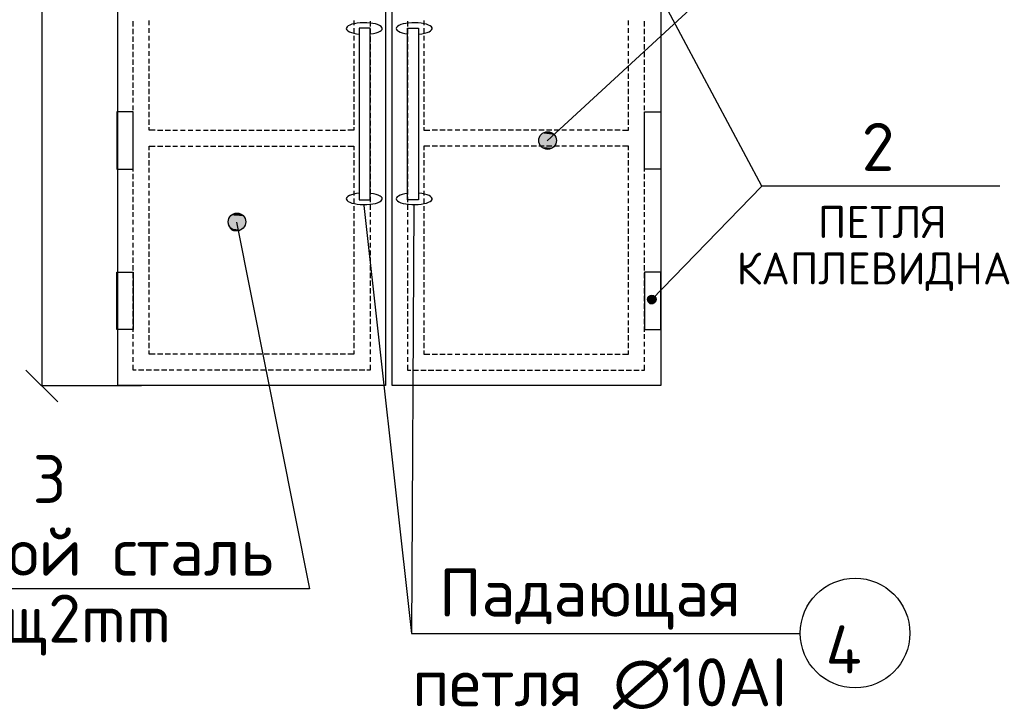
# Model space of a CAD drawing. Header units: millimetres. Extents: x -2765404 to 11272, y -239948 to 1313256.
# Tile 17 of 85: x -112958 to -106804, y -200482 to -196261. Entities that reach past the tile are written whole.
import ezdxf

# ---------------------------------------------------------------- set-up
doc = ezdxf.new("R2010")
doc.units = ezdxf.units.MM
doc.layers.add('PDF _.', color=7, linetype='Continuous', true_color=0x259400)
for name, color, linetype in [('PDF _0', 7, 'Continuous'), ('PDF _SHTAMP', 7, 'Continuous'), ('PDF _Текст', 7, 'Continuous')]:
    doc.layers.add(name, color=color, linetype=linetype)
doc.styles.add('PDF ISOCPEUR', font='isocpeur.ttf')

msp = doc.modelspace()

# ---------------------------------------------------------------- linework, layer by layer
at = {"layer": 'PDF _.', "color": 7, "transparency": 33554559}
for points in [[(-109708.5, -196984.8), (-109607.8, -196994.4), (-109713.3, -196994.4)], [(-109703.7, -196980), (-109612.6, -196984.8), (-109708.5, -196984.8)], [(-109612.6, -196984.8), (-109708.5, -196984.8), (-109607.8, -196994.4)], [(-109694.1, -196970.4), (-109617.4, -196980), (-109703.7, -196980)], [(-109617.4, -196980), (-109703.7, -196980), (-109612.6, -196984.8)], [(-109684.5, -196965.6), (-109627, -196970.4), (-109694.1, -196970.4)], [(-109627, -196970.4), (-109694.1, -196970.4), (-109617.4, -196980)], [(-109674.9, -196960.8), (-109636.6, -196965.6), (-109684.5, -196965.6)], [(-109636.6, -196965.6), (-109684.5, -196965.6), (-109627, -196970.4)], [(-109665.3, -196960.8), (-109646.1, -196960.8), (-109674.9, -196960.8)], [(-109646.1, -196960.8), (-109674.9, -196960.8), (-109636.6, -196965.6)], [(-109655.7, -196960.8), (-109665.3, -196960.8), (-109646.1, -196960.8)], [(-109713.3, -196994.4), (-109603, -197004), (-109718, -197004)], [(-109603, -197004), (-109718, -197004), (-109603, -197018.4)], [(-109718, -197004), (-109603, -197018.4), (-109718, -197018.4)], [(-109603, -197018.4), (-109718, -197018.4), (-109603, -197028)], [(-109718, -197018.4), (-109603, -197028), (-109718, -197028)], [(-109603, -197028), (-109718, -197028), (-109607.8, -197037.5)], [(-109718, -197028), (-109607.8, -197037.5), (-109713.3, -197037.5)], [(-109607.8, -196994.4), (-109713.3, -196994.4), (-109603, -197004)], [(-109607.8, -197037.5), (-109713.3, -197037.5), (-109612.6, -197047.1)], [(-109713.3, -197037.5), (-109612.6, -197047.1), (-109708.5, -197047.1)], [(-109612.6, -197047.1), (-109708.5, -197047.1), (-109617.4, -197056.7)], [(-109708.5, -197047.1), (-109617.4, -197056.7), (-109703.7, -197056.7)], [(-109617.4, -197056.7), (-109703.7, -197056.7), (-109627, -197061.5)], [(-109703.7, -197056.7), (-109627, -197061.5), (-109694.1, -197061.5)], [(-109627, -197061.5), (-109694.1, -197061.5), (-109636.6, -197066.3)], [(-109694.1, -197061.5), (-109636.6, -197066.3), (-109684.5, -197066.3)], [(-109636.6, -197066.3), (-109684.5, -197066.3), (-109646.1, -197071.1)], [(-109684.5, -197066.3), (-109646.1, -197071.1), (-109674.9, -197071.1)], [(-109646.1, -197071.1), (-109674.9, -197071.1), (-109655.7, -197071.1)], [(-109674.9, -197071.1), (-109655.7, -197071.1), (-109665.3, -197071.1)], [(-111635.4, -197483.3), (-111558.7, -197488.1), (-111645, -197488.1)], [(-111630.6, -197478.5), (-111568.3, -197483.3), (-111635.4, -197483.3)], [(-111568.3, -197483.3), (-111635.4, -197483.3), (-111558.7, -197488.1)], [(-111616.2, -197473.7), (-111577.9, -197478.5), (-111630.6, -197478.5)], [(-111577.9, -197478.5), (-111630.6, -197478.5), (-111568.3, -197483.3)], [(-111606.7, -197473.7), (-111587.5, -197473.7), (-111616.2, -197473.7)], [(-111587.5, -197473.7), (-111616.2, -197473.7), (-111577.9, -197478.5)], [(-111597.1, -197473.7), (-111606.7, -197473.7), (-111587.5, -197473.7)], [(-111654.6, -197507.3), (-111549.1, -197516.9), (-111659.4, -197516.9)], [(-111549.1, -197516.9), (-111659.4, -197516.9), (-111544.3, -197526.5)], [(-111659.4, -197516.9), (-111544.3, -197526.5), (-111659.4, -197526.5)], [(-111544.3, -197526.5), (-111659.4, -197526.5), (-111549.1, -197540.8)], [(-111659.4, -197526.5), (-111549.1, -197540.8), (-111659.4, -197540.8)], [(-111549.1, -197540.8), (-111659.4, -197540.8), (-111549.1, -197550.4)], [(-111659.4, -197540.8), (-111549.1, -197550.4), (-111654.6, -197550.4)], [(-111649.8, -197497.7), (-111549.1, -197507.3), (-111654.6, -197507.3)], [(-111549.1, -197507.3), (-111654.6, -197507.3), (-111549.1, -197516.9)], [(-111645, -197488.1), (-111553.9, -197497.7), (-111649.8, -197497.7)], [(-111553.9, -197497.7), (-111649.8, -197497.7), (-111549.1, -197507.3)], [(-111558.7, -197488.1), (-111645, -197488.1), (-111553.9, -197497.7)], [(-111549.1, -197550.4), (-111654.6, -197550.4), (-111553.9, -197560)], [(-111654.6, -197550.4), (-111553.9, -197560), (-111649.8, -197560)], [(-111553.9, -197560), (-111649.8, -197560), (-111558.7, -197564.8)], [(-111649.8, -197560), (-111558.7, -197564.8), (-111645, -197564.8)], [(-111558.7, -197564.8), (-111645, -197564.8), (-111568.3, -197574.4)], [(-111645, -197564.8), (-111568.3, -197574.4), (-111635.4, -197574.4)], [(-111568.3, -197574.4), (-111635.4, -197574.4), (-111577.9, -197579.2)], [(-111635.4, -197574.4), (-111577.9, -197579.2), (-111630.6, -197579.2)], [(-111577.9, -197579.2), (-111630.6, -197579.2), (-111587.5, -197584)], [(-111630.6, -197579.2), (-111587.5, -197584), (-111616.2, -197584)], [(-111587.5, -197584), (-111616.2, -197584), (-111597.1, -197584)], [(-111616.2, -197584), (-111597.1, -197584), (-111606.7, -197584)], [(-109032.6, -198001), (-108979.9, -198005.8), (-109037.4, -198005.8)], [(-108979.9, -198005.8), (-109037.4, -198005.8), (-108979.9, -198010.6)], [(-109037.4, -198005.8), (-108979.9, -198010.6), (-109037.4, -198010.6)], [(-108979.9, -198010.6), (-109037.4, -198010.6), (-108979.9, -198015.4)], [(-109037.4, -198010.6), (-108979.9, -198015.4), (-109037.4, -198015.4)], [(-108979.9, -198015.4), (-109037.4, -198015.4), (-108979.9, -198020.2)], [(-109037.4, -198015.4), (-108979.9, -198020.2), (-109032.6, -198020.2)], [(-109027.8, -197991.4), (-108984.7, -197996.2), (-109032.6, -197996.2)], [(-108984.7, -197996.2), (-109032.6, -197996.2), (-108979.9, -198001)], [(-109032.6, -197996.2), (-108979.9, -198001), (-109032.6, -198001)], [(-108979.9, -198001), (-109032.6, -198001), (-108979.9, -198005.8)], [(-108979.9, -198020.2), (-109032.6, -198020.2), (-108984.7, -198025)], [(-109032.6, -198020.2), (-108984.7, -198025), (-109032.6, -198025)], [(-108984.7, -198025), (-109032.6, -198025), (-108989.4, -198029.8)], [(-109032.6, -198025), (-108989.4, -198029.8), (-109027.8, -198029.8)], [(-109023, -197986.6), (-108989.4, -197991.4), (-109027.8, -197991.4)], [(-108989.4, -197991.4), (-109027.8, -197991.4), (-108984.7, -197996.2)], [(-108989.4, -198029.8), (-109027.8, -198029.8), (-108989.4, -198034.6)], [(-109027.8, -198029.8), (-108989.4, -198034.6), (-109023, -198034.6)], [(-109018.2, -197981.8), (-108994.2, -197986.6), (-109023, -197986.6)], [(-108989.4, -197986.6), (-108989.4, -197986.6), (-109023, -197986.6)], [(-108989.4, -197986.6), (-109023, -197986.6), (-108994.2, -197986.6)], [(-108989.4, -197986.6), (-109023, -197986.6), (-108989.4, -197991.4)], [(-108994.2, -198034.6), (-108994.2, -198034.6), (-109023, -198034.6)], [(-108994.2, -198034.6), (-109023, -198034.6), (-108989.4, -198034.6)], [(-108994.2, -198034.6), (-109023, -198034.6), (-108999, -198039.4)], [(-109023, -198034.6), (-108999, -198039.4), (-109018.2, -198039.4)], [(-109008.6, -197981.8), (-108999, -197981.8), (-109018.2, -197981.8)], [(-108999, -197981.8), (-109018.2, -197981.8), (-108994.2, -197986.6)], [(-109003.8, -197981.8), (-109008.6, -197981.8), (-108999, -197981.8)], [(-108999, -198039.4), (-109018.2, -198039.4), (-109003.8, -198039.4)], [(-109018.2, -198039.4), (-109003.8, -198039.4), (-109008.6, -198039.4)]]:
    msp.add_solid(points, dxfattribs=at)
at = {"layer": 'PDF _0', "lineweight": 25}
for points in [[(-112249, -196304.1), (-112249, -196270.6)], [(-112148.3, -196294.6), (-112148.3, -196265.8)], [(-112148.3, -196342.5), (-112148.3, -196313.7)], [(-110868.5, -196265.8), (-110868.5, -196294.6)], [(-110868.5, -196313.7), (-110868.5, -196342.5)], [(-110767.8, -196270.6), (-110767.8, -196304.1)], [(-110532.9, -196270.6), (-110532.9, -196304.1)], [(-110432.3, -196265.8), (-110432.3, -196294.6)], [(-110432.3, -196313.7), (-110432.3, -196342.5)], [(-109152.4, -196294.6), (-109152.4, -196265.8)], [(-109152.4, -196342.5), (-109152.4, -196313.7)], [(-109051.8, -196304.1), (-109051.8, -196270.6)], [(-112249, -196352.1), (-112249, -196318.5)], [(-112249, -196400), (-112249, -196366.5)], [(-112148.3, -196390.4), (-112148.3, -196361.7)], [(-110868.5, -196361.7), (-110868.5, -196390.4)], [(-110767.8, -196318.5), (-110767.8, -196352.1)], [(-110767.8, -196366.5), (-110767.8, -196400)], [(-110532.9, -196318.5), (-110532.9, -196352.1)], [(-110532.9, -196366.5), (-110532.9, -196400)], [(-110432.3, -196361.7), (-110432.3, -196390.4)], [(-109152.4, -196390.4), (-109152.4, -196361.7)], [(-109051.8, -196352.1), (-109051.8, -196318.5)], [(-109051.8, -196400), (-109051.8, -196366.5)], [(-112249, -196447.9), (-112249, -196414.4)], [(-112148.3, -196438.4), (-112148.3, -196409.6)], [(-110868.5, -196409.6), (-110868.5, -196438.4)], [(-110767.8, -196414.4), (-110767.8, -196447.9)], [(-110532.9, -196414.4), (-110532.9, -196447.9)], [(-110432.3, -196409.6), (-110432.3, -196438.4)], [(-109152.4, -196438.4), (-109152.4, -196409.6)], [(-109051.8, -196447.9), (-109051.8, -196414.4)], [(-112249, -196495.9), (-112249, -196462.3)], [(-112148.3, -196486.3), (-112148.3, -196457.5)], [(-110868.5, -196457.5), (-110868.5, -196486.3)], [(-110767.8, -196462.3), (-110767.8, -196495.9)], [(-110532.9, -196462.3), (-110532.9, -196495.9)], [(-110432.3, -196457.5), (-110432.3, -196486.3)], [(-109152.4, -196486.3), (-109152.4, -196457.5)], [(-109051.8, -196495.9), (-109051.8, -196462.3)], [(-112249, -196543.8), (-112249, -196510.3)], [(-112249, -196591.7), (-112249, -196558.2)], [(-112148.3, -196534.2), (-112148.3, -196505.5)], [(-112148.3, -196582.2), (-112148.3, -196548.6)], [(-110868.5, -196505.5), (-110868.5, -196534.2)], [(-110868.5, -196548.6), (-110868.5, -196582.2)], [(-110767.8, -196510.3), (-110767.8, -196543.8)], [(-110767.8, -196558.2), (-110767.8, -196591.7)], [(-110532.9, -196510.3), (-110532.9, -196543.8)], [(-110532.9, -196558.2), (-110532.9, -196591.7)], [(-110432.3, -196505.5), (-110432.3, -196534.2)], [(-110432.3, -196548.6), (-110432.3, -196582.2)], [(-109152.4, -196534.2), (-109152.4, -196505.5)], [(-109152.4, -196582.2), (-109152.4, -196548.6)], [(-109051.8, -196543.8), (-109051.8, -196510.3)], [(-109051.8, -196591.7), (-109051.8, -196558.2)], [(-112249, -196639.7), (-112249, -196606.1)], [(-112148.3, -196630.1), (-112148.3, -196596.5)], [(-110868.5, -196596.5), (-110868.5, -196630.1)], [(-110767.8, -196606.1), (-110767.8, -196639.7)], [(-110532.9, -196606.1), (-110532.9, -196639.7)], [(-110432.3, -196596.5), (-110432.3, -196630.1)], [(-109152.4, -196630.1), (-109152.4, -196596.5)], [(-109051.8, -196639.7), (-109051.8, -196606.1)], [(-112249, -196687.6), (-112249, -196654.1)], [(-112148.3, -196678), (-112148.3, -196644.5)], [(-110868.5, -196644.5), (-110868.5, -196678)], [(-110767.8, -196654.1), (-110767.8, -196687.6)], [(-110532.9, -196654.1), (-110532.9, -196687.6)], [(-110432.3, -196644.5), (-110432.3, -196678)], [(-109152.4, -196678), (-109152.4, -196644.5)], [(-109051.8, -196687.6), (-109051.8, -196654.1)], [(-112249, -196735.6), (-112249, -196702)], [(-112148.3, -196726), (-112148.3, -196692.4)], [(-112148.3, -196773.9), (-112148.3, -196740.3)], [(-110868.5, -196692.4), (-110868.5, -196726)], [(-110868.5, -196740.3), (-110868.5, -196773.9)], [(-110767.8, -196702), (-110767.8, -196735.6)], [(-110532.9, -196702), (-110532.9, -196735.6)], [(-110432.3, -196692.4), (-110432.3, -196726)], [(-110432.3, -196740.3), (-110432.3, -196773.9)], [(-109152.4, -196726), (-109152.4, -196692.4)], [(-109152.4, -196773.9), (-109152.4, -196740.3)], [(-109051.8, -196735.6), (-109051.8, -196702)], [(-112249, -196778.7), (-112249, -196749.9)], [(-112249, -196826.6), (-112249, -196797.9)], [(-112148.3, -196821.8), (-112148.3, -196788.3)], [(-110868.5, -196788.3), (-110868.5, -196821.8)], [(-110767.8, -196749.9), (-110767.8, -196778.7)], [(-110767.8, -196797.9), (-110767.8, -196826.6)], [(-110532.9, -196749.9), (-110532.9, -196778.7)], [(-110532.9, -196797.9), (-110532.9, -196826.6)], [(-110432.3, -196788.3), (-110432.3, -196821.8)], [(-109152.4, -196821.8), (-109152.4, -196788.3)], [(-109051.8, -196778.7), (-109051.8, -196749.9)], [(-109051.8, -196826.6), (-109051.8, -196797.9)], [(-112249, -196874.6), (-112249, -196845.8)], [(-112148.3, -196869.8), (-112148.3, -196836.2)], [(-110868.5, -196836.2), (-110868.5, -196869.8)], [(-110767.8, -196845.8), (-110767.8, -196874.6)], [(-110532.9, -196845.8), (-110532.9, -196874.6)], [(-110432.3, -196836.2), (-110432.3, -196869.8)], [(-109152.4, -196869.8), (-109152.4, -196836.2)], [(-109051.8, -196874.6), (-109051.8, -196845.8)], [(-112249, -196922.5), (-112249, -196893.7)], [(-112148.3, -196917.7), (-112148.3, -196884.1)], [(-110868.5, -196884.1), (-110868.5, -196917.7)], [(-110767.8, -196893.7), (-110767.8, -196922.5)], [(-110532.9, -196893.7), (-110532.9, -196922.5)], [(-110432.3, -196884.1), (-110432.3, -196917.7)], [(-109152.4, -196917.7), (-109152.4, -196884.1)], [(-109051.8, -196922.5), (-109051.8, -196893.7)], [(-112249, -196970.4), (-112249, -196941.7)], [(-112249, -197018.4), (-112249, -196984.8)], [(-112110, -196951.3), (-112148.3, -196951.3), (-112148.3, -196932.1)], [(-112095.6, -196951.3), (-112062, -196951.3)], [(-112047.7, -196951.3), (-112014.1, -196951.3)], [(-111999.7, -196951.3), (-111971, -196951.3)], [(-111951.8, -196951.3), (-111923, -196951.3)], [(-111903.8, -196951.3), (-111875.1, -196951.3)], [(-111855.9, -196951.3), (-111827.2, -196951.3)], [(-111808, -196951.3), (-111779.2, -196951.3)], [(-111764.8, -196951.3), (-111731.3, -196951.3)], [(-111716.9, -196951.3), (-111683.4, -196951.3)], [(-111669, -196951.3), (-111635.4, -196951.3)], [(-111621, -196951.3), (-111587.5, -196951.3)], [(-111573.1, -196951.3), (-111539.5, -196951.3)], [(-111525.2, -196951.3), (-111491.6, -196951.3)], [(-111477.2, -196951.3), (-111443.7, -196951.3)], [(-111429.3, -196951.3), (-111395.7, -196951.3)], [(-111381.4, -196951.3), (-111347.8, -196951.3)], [(-111333.4, -196951.3), (-111299.9, -196951.3)], [(-111285.5, -196951.3), (-111256.7, -196951.3)], [(-111237.6, -196951.3), (-111208.8, -196951.3)], [(-111189.6, -196951.3), (-111160.9, -196951.3)], [(-111141.7, -196951.3), (-111112.9, -196951.3)], [(-111093.8, -196951.3), (-111065, -196951.3)], [(-111045.8, -196951.3), (-111017.1, -196951.3)], [(-111002.7, -196951.3), (-110969.1, -196951.3)], [(-110954.8, -196951.3), (-110921.2, -196951.3)], [(-110868.5, -196932.1), (-110868.5, -196951.3), (-110906.8, -196951.3)], [(-110767.8, -196941.7), (-110767.8, -196970.4)], [(-110767.8, -196984.8), (-110767.8, -197018.4)], [(-110532.9, -196941.7), (-110532.9, -196970.4)], [(-110532.9, -196984.8), (-110532.9, -197018.4)], [(-110432.3, -196932.1), (-110432.3, -196951.3), (-110393.9, -196951.3)], [(-110346, -196951.3), (-110379.5, -196951.3)], [(-110298.1, -196951.3), (-110331.6, -196951.3)], [(-110254.9, -196951.3), (-110283.7, -196951.3)], [(-110207, -196951.3), (-110235.7, -196951.3)], [(-110159, -196951.3), (-110187.8, -196951.3)], [(-110111.1, -196951.3), (-110139.9, -196951.3)], [(-110063.2, -196951.3), (-110091.9, -196951.3)], [(-110015.2, -196951.3), (-110048.8, -196951.3)], [(-109967.3, -196951.3), (-110000.9, -196951.3)], [(-109919.4, -196951.3), (-109952.9, -196951.3)], [(-109871.4, -196951.3), (-109905, -196951.3)], [(-109823.5, -196951.3), (-109857.1, -196951.3)], [(-109775.6, -196951.3), (-109809.1, -196951.3)], [(-109727.6, -196951.3), (-109761.2, -196951.3)], [(-109679.7, -196951.3), (-109713.3, -196951.3)], [(-109631.8, -196951.3), (-109665.3, -196951.3)], [(-109583.8, -196951.3), (-109617.4, -196951.3)], [(-109540.7, -196951.3), (-109569.5, -196951.3)], [(-109492.8, -196951.3), (-109521.5, -196951.3)], [(-109444.8, -196951.3), (-109473.6, -196951.3)], [(-109396.9, -196951.3), (-109425.6, -196951.3)], [(-109349, -196951.3), (-109377.7, -196951.3)], [(-109301, -196951.3), (-109329.8, -196951.3)], [(-109253.1, -196951.3), (-109286.6, -196951.3)], [(-109205.2, -196951.3), (-109238.7, -196951.3)], [(-109190.8, -196951.3), (-109152.4, -196951.3), (-109152.4, -196932.1)], [(-109051.8, -196970.4), (-109051.8, -196941.7)], [(-109051.8, -197018.4), (-109051.8, -196984.8)], [(-112249, -197066.3), (-112249, -197032.7)], [(-112148.3, -197075.9), (-112148.3, -197051.9), (-112110, -197051.9)], [(-112095.6, -197051.9), (-112062, -197051.9)], [(-112047.7, -197051.9), (-112014.1, -197051.9)], [(-111999.7, -197051.9), (-111971, -197051.9)], [(-111951.8, -197051.9), (-111923, -197051.9)], [(-111903.8, -197051.9), (-111875.1, -197051.9)], [(-111855.9, -197051.9), (-111827.2, -197051.9)], [(-111808, -197051.9), (-111779.2, -197051.9)], [(-111764.8, -197051.9), (-111731.3, -197051.9)], [(-111716.9, -197051.9), (-111683.4, -197051.9)], [(-111669, -197051.9), (-111635.4, -197051.9)], [(-111621, -197051.9), (-111587.5, -197051.9)], [(-111573.1, -197051.9), (-111539.5, -197051.9)], [(-111525.2, -197051.9), (-111491.6, -197051.9)], [(-111477.2, -197051.9), (-111443.7, -197051.9)], [(-111429.3, -197051.9), (-111395.7, -197051.9)], [(-111381.4, -197051.9), (-111347.8, -197051.9)], [(-111333.4, -197051.9), (-111299.9, -197051.9)], [(-111285.5, -197051.9), (-111256.7, -197051.9)], [(-111237.6, -197051.9), (-111208.8, -197051.9)], [(-111189.6, -197051.9), (-111160.9, -197051.9)], [(-111141.7, -197051.9), (-111112.9, -197051.9)], [(-111093.8, -197051.9), (-111065, -197051.9)], [(-111045.8, -197051.9), (-111017.1, -197051.9)], [(-111002.7, -197051.9), (-110969.1, -197051.9)], [(-110954.8, -197051.9), (-110921.2, -197051.9)], [(-110906.8, -197051.9), (-110868.5, -197051.9), (-110868.5, -197075.9)], [(-110767.8, -197032.7), (-110767.8, -197066.3)], [(-110532.9, -197032.7), (-110532.9, -197066.3)], [(-110393.9, -197051.9), (-110432.3, -197051.9), (-110432.3, -197075.9)], [(-110346, -197051.9), (-110379.5, -197051.9)], [(-110298.1, -197051.9), (-110331.6, -197051.9)], [(-110254.9, -197051.9), (-110283.7, -197051.9)], [(-110207, -197051.9), (-110235.7, -197051.9)], [(-110159, -197051.9), (-110187.8, -197051.9)], [(-110111.1, -197051.9), (-110139.9, -197051.9)], [(-110063.2, -197051.9), (-110091.9, -197051.9)], [(-110015.2, -197051.9), (-110048.8, -197051.9)], [(-109967.3, -197051.9), (-110000.9, -197051.9)], [(-109919.4, -197051.9), (-109952.9, -197051.9)], [(-109871.4, -197051.9), (-109905, -197051.9)], [(-109823.5, -197051.9), (-109857.1, -197051.9)], [(-109775.6, -197051.9), (-109809.1, -197051.9)], [(-109727.6, -197051.9), (-109761.2, -197051.9)], [(-109679.7, -197051.9), (-109713.3, -197051.9)], [(-109631.8, -197051.9), (-109665.3, -197051.9)], [(-109583.8, -197051.9), (-109617.4, -197051.9)], [(-109540.7, -197051.9), (-109569.5, -197051.9)], [(-109492.8, -197051.9), (-109521.5, -197051.9)], [(-109444.8, -197051.9), (-109473.6, -197051.9)], [(-109396.9, -197051.9), (-109425.6, -197051.9)], [(-109349, -197051.9), (-109377.7, -197051.9)], [(-109301, -197051.9), (-109329.8, -197051.9)], [(-109253.1, -197051.9), (-109286.6, -197051.9)], [(-109205.2, -197051.9), (-109238.7, -197051.9)], [(-109152.4, -197075.9), (-109152.4, -197051.9), (-109190.8, -197051.9)], [(-109051.8, -197066.3), (-109051.8, -197032.7)], [(-112249, -197114.2), (-112249, -197080.7)], [(-112148.3, -197123.8), (-112148.3, -197090.3)], [(-110868.5, -197090.3), (-110868.5, -197123.8)], [(-110767.8, -197080.7), (-110767.8, -197114.2)], [(-110532.9, -197080.7), (-110532.9, -197114.2)], [(-110432.3, -197090.3), (-110432.3, -197123.8)], [(-109152.4, -197123.8), (-109152.4, -197090.3)], [(-109051.8, -197114.2), (-109051.8, -197080.7)], [(-112249, -197162.2), (-112249, -197128.6)], [(-112249, -197210.1), (-112249, -197176.5)], [(-112148.3, -197171.8), (-112148.3, -197138.2)], [(-110868.5, -197138.2), (-110868.5, -197171.8)], [(-110767.8, -197128.6), (-110767.8, -197162.2)], [(-110767.8, -197176.5), (-110767.8, -197210.1)], [(-110532.9, -197128.6), (-110532.9, -197162.2)], [(-110532.9, -197176.5), (-110532.9, -197210.1)], [(-110432.3, -197138.2), (-110432.3, -197171.8)], [(-109152.4, -197171.8), (-109152.4, -197138.2)], [(-109051.8, -197162.2), (-109051.8, -197128.6)], [(-109051.8, -197210.1), (-109051.8, -197176.5)], [(-112249, -197258), (-112249, -197224.5)], [(-112148.3, -197214.9), (-112148.3, -197186.1)], [(-112148.3, -197262.8), (-112148.3, -197234.1)], [(-110868.5, -197186.1), (-110868.5, -197214.9)], [(-110868.5, -197234.1), (-110868.5, -197262.8)], [(-110767.8, -197224.5), (-110767.8, -197258)], [(-110532.9, -197224.5), (-110532.9, -197258)], [(-110432.3, -197186.1), (-110432.3, -197214.9)], [(-110432.3, -197234.1), (-110432.3, -197262.8)], [(-109152.4, -197214.9), (-109152.4, -197186.1)], [(-109152.4, -197262.8), (-109152.4, -197234.1)], [(-109051.8, -197258), (-109051.8, -197224.5)], [(-112249, -197306), (-112249, -197272.4)], [(-112148.3, -197310.8), (-112148.3, -197282)], [(-110868.5, -197282), (-110868.5, -197310.8)], [(-110767.8, -197272.4), (-110767.8, -197306)], [(-110532.9, -197272.4), (-110532.9, -197306)], [(-110432.3, -197282), (-110432.3, -197310.8)], [(-109152.4, -197310.8), (-109152.4, -197282)], [(-109051.8, -197306), (-109051.8, -197272.4)], [(-112249, -197353.9), (-112249, -197320.4)], [(-112148.3, -197358.7), (-112148.3, -197329.9)], [(-110868.5, -197329.9), (-110868.5, -197358.7)], [(-110767.8, -197320.4), (-110767.8, -197353.9)], [(-110532.9, -197320.4), (-110532.9, -197353.9)], [(-110432.3, -197329.9), (-110432.3, -197358.7)], [(-109152.4, -197358.7), (-109152.4, -197329.9)], [(-109051.8, -197353.9), (-109051.8, -197320.4)], [(-112249, -197401.8), (-112249, -197368.3)], [(-112249, -197449.8), (-112249, -197416.2)], [(-112148.3, -197406.6), (-112148.3, -197377.9)], [(-110868.5, -197377.9), (-110868.5, -197406.6)], [(-110767.8, -197368.3), (-110767.8, -197401.8)], [(-110767.8, -197416.2), (-110767.8, -197449.8)], [(-110532.9, -197368.3), (-110532.9, -197401.8)], [(-110532.9, -197416.2), (-110532.9, -197449.8)], [(-110432.3, -197377.9), (-110432.3, -197406.6)], [(-109152.4, -197406.6), (-109152.4, -197377.9)], [(-109051.8, -197401.8), (-109051.8, -197368.3)], [(-109051.8, -197449.8), (-109051.8, -197416.2)], [(-112249, -197492.9), (-112249, -197464.2)], [(-112148.3, -197454.6), (-112148.3, -197425.8)], [(-112148.3, -197502.5), (-112148.3, -197468.9)], [(-110868.5, -197425.8), (-110868.5, -197454.6)], [(-110868.5, -197468.9), (-110868.5, -197502.5)], [(-110767.8, -197464.2), (-110767.8, -197492.9)], [(-110532.9, -197464.2), (-110532.9, -197492.9)], [(-110432.3, -197425.8), (-110432.3, -197454.6)], [(-110432.3, -197468.9), (-110432.3, -197502.5)], [(-109152.4, -197454.6), (-109152.4, -197425.8)], [(-109152.4, -197502.5), (-109152.4, -197468.9)], [(-109051.8, -197492.9), (-109051.8, -197464.2)], [(-112249, -197540.8), (-112249, -197512.1)], [(-112148.3, -197550.4), (-112148.3, -197516.9)], [(-110868.5, -197516.9), (-110868.5, -197550.4)], [(-110767.8, -197512.1), (-110767.8, -197540.8)], [(-110532.9, -197512.1), (-110532.9, -197540.8)], [(-110432.3, -197516.9), (-110432.3, -197550.4)], [(-109152.4, -197550.4), (-109152.4, -197516.9)], [(-109051.8, -197540.8), (-109051.8, -197512.1)], [(-112249, -197588.8), (-112249, -197560)], [(-112148.3, -197598.4), (-112148.3, -197564.8)], [(-110868.5, -197564.8), (-110868.5, -197598.4)], [(-110767.8, -197560), (-110767.8, -197588.8)], [(-110532.9, -197560), (-110532.9, -197588.8)], [(-110432.3, -197564.8), (-110432.3, -197598.4)], [(-109152.4, -197598.4), (-109152.4, -197564.8)], [(-109051.8, -197588.8), (-109051.8, -197560)], [(-112249, -197636.7), (-112249, -197608)], [(-112249, -197684.7), (-112249, -197655.9)], [(-112148.3, -197646.3), (-112148.3, -197612.7)], [(-112148.3, -197694.2), (-112148.3, -197660.7)], [(-110868.5, -197612.7), (-110868.5, -197646.3)], [(-110868.5, -197660.7), (-110868.5, -197694.2)], [(-110767.8, -197608), (-110767.8, -197636.7)], [(-110767.8, -197655.9), (-110767.8, -197684.7)], [(-110532.9, -197608), (-110532.9, -197636.7)], [(-110532.9, -197655.9), (-110532.9, -197684.7)], [(-110432.3, -197612.7), (-110432.3, -197646.3)], [(-110432.3, -197660.7), (-110432.3, -197694.2)], [(-109152.4, -197646.3), (-109152.4, -197612.7)], [(-109152.4, -197694.2), (-109152.4, -197660.7)], [(-109051.8, -197636.7), (-109051.8, -197608)], [(-109051.8, -197684.7), (-109051.8, -197655.9)], [(-112249, -197732.6), (-112249, -197703.8)], [(-112148.3, -197742.2), (-112148.3, -197708.6)], [(-110868.5, -197708.6), (-110868.5, -197742.2)], [(-110767.8, -197703.8), (-110767.8, -197732.6)], [(-110532.9, -197703.8), (-110532.9, -197732.6)], [(-110432.3, -197708.6), (-110432.3, -197742.2)], [(-109152.4, -197742.2), (-109152.4, -197708.6)], [(-109051.8, -197732.6), (-109051.8, -197703.8)], [(-112249, -197780.5), (-112249, -197747)], [(-112148.3, -197790.1), (-112148.3, -197756.6)], [(-110868.5, -197756.6), (-110868.5, -197790.1)], [(-110767.8, -197747), (-110767.8, -197780.5)], [(-110532.9, -197747), (-110532.9, -197780.5)], [(-110432.3, -197756.6), (-110432.3, -197790.1)], [(-109152.4, -197790.1), (-109152.4, -197756.6)], [(-109051.8, -197780.5), (-109051.8, -197747)], [(-112249, -197828.5), (-112249, -197794.9)], [(-112249, -197876.4), (-112249, -197842.8)], [(-112148.3, -197838), (-112148.3, -197804.5)], [(-112148.3, -197886), (-112148.3, -197852.4)], [(-110868.5, -197804.5), (-110868.5, -197838)], [(-110868.5, -197852.4), (-110868.5, -197886)], [(-110767.8, -197794.9), (-110767.8, -197828.5)], [(-110767.8, -197842.8), (-110767.8, -197876.4)], [(-110532.9, -197794.9), (-110532.9, -197828.5)], [(-110532.9, -197842.8), (-110532.9, -197876.4)], [(-110432.3, -197804.5), (-110432.3, -197838)], [(-110432.3, -197852.4), (-110432.3, -197886)], [(-109152.4, -197838), (-109152.4, -197804.5)], [(-109152.4, -197886), (-109152.4, -197852.4)], [(-109051.8, -197828.5), (-109051.8, -197794.9)], [(-109051.8, -197876.4), (-109051.8, -197842.8)], [(-112249, -197924.3), (-112249, -197890.8)], [(-112148.3, -197933.9), (-112148.3, -197900.4)], [(-110868.5, -197900.4), (-110868.5, -197933.9)], [(-110767.8, -197890.8), (-110767.8, -197924.3)], [(-110532.9, -197890.8), (-110532.9, -197924.3)], [(-110432.3, -197900.4), (-110432.3, -197933.9)], [(-109152.4, -197933.9), (-109152.4, -197900.4)], [(-109051.8, -197924.3), (-109051.8, -197890.8)], [(-112249, -197972.3), (-112249, -197938.7)], [(-112148.3, -197977), (-112148.3, -197948.3)], [(-110868.5, -197948.3), (-110868.5, -197977)], [(-110767.8, -197938.7), (-110767.8, -197972.3)], [(-110532.9, -197938.7), (-110532.9, -197972.3)], [(-110432.3, -197948.3), (-110432.3, -197977)], [(-109152.4, -197977), (-109152.4, -197948.3)], [(-109051.8, -197972.3), (-109051.8, -197938.7)], [(-112249, -198020.2), (-112249, -197986.6)], [(-112249, -198068.1), (-112249, -198034.6)], [(-112148.3, -198025), (-112148.3, -197996.2)], [(-110868.5, -197996.2), (-110868.5, -198025)], [(-110767.8, -197986.6), (-110767.8, -198020.2)], [(-110767.8, -198034.6), (-110767.8, -198068.1)], [(-110532.9, -197986.6), (-110532.9, -198020.2)], [(-110532.9, -198034.6), (-110532.9, -198068.1)], [(-110432.3, -197996.2), (-110432.3, -198025)], [(-109152.4, -198025), (-109152.4, -197996.2)], [(-109051.8, -198020.2), (-109051.8, -197986.6)], [(-109051.8, -198068.1), (-109051.8, -198034.6)], [(-112249, -198116.1), (-112249, -198082.5)], [(-112148.3, -198072.9), (-112148.3, -198044.2)], [(-112148.3, -198120.9), (-112148.3, -198092.1)], [(-110868.5, -198044.2), (-110868.5, -198072.9)], [(-110868.5, -198092.1), (-110868.5, -198120.9)], [(-110767.8, -198082.5), (-110767.8, -198116.1)], [(-110532.9, -198082.5), (-110532.9, -198116.1)], [(-110432.3, -198044.2), (-110432.3, -198072.9)], [(-110432.3, -198092.1), (-110432.3, -198120.9)], [(-109152.4, -198072.9), (-109152.4, -198044.2)], [(-109152.4, -198120.9), (-109152.4, -198092.1)], [(-109051.8, -198116.1), (-109051.8, -198082.5)], [(-112249, -198164), (-112249, -198130.4)], [(-112148.3, -198168.8), (-112148.3, -198140)], [(-110868.5, -198140), (-110868.5, -198168.8)], [(-110767.8, -198130.4), (-110767.8, -198164)], [(-110532.9, -198130.4), (-110532.9, -198164)], [(-110432.3, -198140), (-110432.3, -198168.8)], [(-109152.4, -198168.8), (-109152.4, -198140)], [(-109051.8, -198164), (-109051.8, -198130.4)], [(-112249, -198211.9), (-112249, -198178.4)], [(-112148.3, -198216.7), (-112148.3, -198183.2)], [(-110868.5, -198183.2), (-110868.5, -198216.7)], [(-110767.8, -198178.4), (-110767.8, -198211.9)], [(-110532.9, -198178.4), (-110532.9, -198211.9)], [(-110432.3, -198183.2), (-110432.3, -198216.7)], [(-109152.4, -198216.7), (-109152.4, -198183.2)], [(-109051.8, -198211.9), (-109051.8, -198178.4)], [(-112249, -198255.1), (-112249, -198226.3)], [(-112249, -198303), (-112249, -198274.2)], [(-112148.3, -198264.7), (-112148.3, -198231.1)], [(-112148.3, -198312.6), (-112148.3, -198279)], [(-110868.5, -198231.1), (-110868.5, -198264.7)], [(-110868.5, -198279), (-110868.5, -198312.6)], [(-110767.8, -198226.3), (-110767.8, -198255.1)], [(-110767.8, -198274.2), (-110767.8, -198303)], [(-110532.9, -198226.3), (-110532.9, -198255.1)], [(-110532.9, -198274.2), (-110532.9, -198303)], [(-110432.3, -198231.1), (-110432.3, -198264.7)], [(-110432.3, -198279), (-110432.3, -198312.6)], [(-109152.4, -198264.7), (-109152.4, -198231.1)], [(-109152.4, -198312.6), (-109152.4, -198279)], [(-109051.8, -198255.1), (-109051.8, -198226.3)], [(-109051.8, -198303), (-109051.8, -198274.2)], [(-112249, -198350.9), (-112249, -198322.2)], [(-112110, -198350.9), (-112148.3, -198350.9), (-112148.3, -198327)], [(-110868.5, -198327), (-110868.5, -198350.9), (-110906.8, -198350.9)], [(-110767.8, -198322.2), (-110767.8, -198350.9)], [(-110532.9, -198322.2), (-110532.9, -198350.9)], [(-110432.3, -198327), (-110432.3, -198350.9), (-110393.9, -198350.9)], [(-109190.8, -198350.9), (-109152.4, -198350.9), (-109152.4, -198327)], [(-109051.8, -198350.9), (-109051.8, -198322.2)], [(-112249, -198398.9), (-112249, -198370.1)], [(-112062, -198350.9), (-112095.6, -198350.9)], [(-112014.1, -198350.9), (-112047.7, -198350.9)], [(-111971, -198350.9), (-111999.7, -198350.9)], [(-111923, -198350.9), (-111951.8, -198350.9)], [(-111875.1, -198350.9), (-111903.8, -198350.9)], [(-111827.2, -198350.9), (-111855.9, -198350.9)], [(-111779.2, -198350.9), (-111808, -198350.9)], [(-111731.3, -198350.9), (-111764.8, -198350.9)], [(-111683.4, -198350.9), (-111716.9, -198350.9)], [(-111635.4, -198350.9), (-111669, -198350.9)], [(-111587.5, -198350.9), (-111621, -198350.9)], [(-111539.5, -198350.9), (-111573.1, -198350.9)], [(-111491.6, -198350.9), (-111525.2, -198350.9)], [(-111443.7, -198350.9), (-111477.2, -198350.9)], [(-111395.7, -198350.9), (-111429.3, -198350.9)], [(-111347.8, -198350.9), (-111381.4, -198350.9)], [(-111299.9, -198350.9), (-111333.4, -198350.9)], [(-111256.7, -198350.9), (-111285.5, -198350.9)], [(-111208.8, -198350.9), (-111237.6, -198350.9)], [(-111160.9, -198350.9), (-111189.6, -198350.9)], [(-111112.9, -198350.9), (-111141.7, -198350.9)], [(-111065, -198350.9), (-111093.8, -198350.9)], [(-111017.1, -198350.9), (-111045.8, -198350.9)], [(-110969.1, -198350.9), (-111002.7, -198350.9)], [(-110921.2, -198350.9), (-110954.8, -198350.9)], [(-110767.8, -198370.1), (-110767.8, -198398.9)], [(-110532.9, -198370.1), (-110532.9, -198398.9)], [(-110379.5, -198350.9), (-110346, -198350.9)], [(-110331.6, -198350.9), (-110298.1, -198350.9)], [(-110283.7, -198350.9), (-110254.9, -198350.9)], [(-110235.7, -198350.9), (-110207, -198350.9)], [(-110187.8, -198350.9), (-110159, -198350.9)], [(-110139.9, -198350.9), (-110111.1, -198350.9)], [(-110091.9, -198350.9), (-110063.2, -198350.9)], [(-110048.8, -198350.9), (-110015.2, -198350.9)], [(-110000.9, -198350.9), (-109967.3, -198350.9)], [(-109952.9, -198350.9), (-109919.4, -198350.9)], [(-109905, -198350.9), (-109871.4, -198350.9)], [(-109857.1, -198350.9), (-109823.5, -198350.9)], [(-109809.1, -198350.9), (-109775.6, -198350.9)], [(-109761.2, -198350.9), (-109727.6, -198350.9)], [(-109713.3, -198350.9), (-109679.7, -198350.9)], [(-109665.3, -198350.9), (-109631.8, -198350.9)], [(-109617.4, -198350.9), (-109583.8, -198350.9)], [(-109569.5, -198350.9), (-109540.7, -198350.9)], [(-109521.5, -198350.9), (-109492.8, -198350.9)], [(-109473.6, -198350.9), (-109444.8, -198350.9)], [(-109425.6, -198350.9), (-109396.9, -198350.9)], [(-109377.7, -198350.9), (-109349, -198350.9)], [(-109329.8, -198350.9), (-109301, -198350.9)], [(-109286.6, -198350.9), (-109253.1, -198350.9)], [(-109238.7, -198350.9), (-109205.2, -198350.9)], [(-109051.8, -198398.9), (-109051.8, -198370.1)], [(-112229.8, -198451.6), (-112249, -198451.6), (-112249, -198418)], [(-112181.9, -198451.6), (-112215.4, -198451.6)], [(-112133.9, -198451.6), (-112167.5, -198451.6)], [(-112086, -198451.6), (-112119.6, -198451.6)], [(-112038.1, -198451.6), (-112071.6, -198451.6)], [(-111994.9, -198451.6), (-112023.7, -198451.6)], [(-111947, -198451.6), (-111975.8, -198451.6)], [(-111899.1, -198451.6), (-111927.8, -198451.6)], [(-111851.1, -198451.6), (-111879.9, -198451.6)], [(-111803.2, -198451.6), (-111831.9, -198451.6)], [(-111755.3, -198451.6), (-111784, -198451.6)], [(-111707.3, -198451.6), (-111740.9, -198451.6)], [(-111659.4, -198451.6), (-111692.9, -198451.6)], [(-111611.5, -198451.6), (-111645, -198451.6)], [(-111563.5, -198451.6), (-111597.1, -198451.6)], [(-111515.6, -198451.6), (-111549.1, -198451.6)], [(-111467.6, -198451.6), (-111501.2, -198451.6)], [(-111419.7, -198451.6), (-111453.3, -198451.6)], [(-111371.8, -198451.6), (-111405.3, -198451.6)], [(-111323.8, -198451.6), (-111357.4, -198451.6)], [(-111275.9, -198451.6), (-111309.5, -198451.6)], [(-111232.8, -198451.6), (-111261.5, -198451.6)], [(-111184.8, -198451.6), (-111213.6, -198451.6)], [(-111136.9, -198451.6), (-111165.7, -198451.6)], [(-111089, -198451.6), (-111117.7, -198451.6)], [(-111041, -198451.6), (-111069.8, -198451.6)], [(-110993.1, -198451.6), (-111026.7, -198451.6)], [(-110945.2, -198451.6), (-110978.7, -198451.6)], [(-110897.2, -198451.6), (-110930.8, -198451.6)], [(-110849.3, -198451.6), (-110882.8, -198451.6)], [(-110801.4, -198451.6), (-110834.9, -198451.6)], [(-110767.8, -198418), (-110767.8, -198451.6), (-110787, -198451.6)], [(-110532.9, -198418), (-110532.9, -198451.6), (-110513.8, -198451.6)], [(-110499.4, -198451.6), (-110465.8, -198451.6)], [(-110451.4, -198451.6), (-110417.9, -198451.6)], [(-110403.5, -198451.6), (-110370, -198451.6)], [(-110355.6, -198451.6), (-110322, -198451.6)], [(-110307.6, -198451.6), (-110278.9, -198451.6)], [(-110259.7, -198451.6), (-110230.9, -198451.6)], [(-110211.8, -198451.6), (-110183, -198451.6)], [(-110163.8, -198451.6), (-110135.1, -198451.6)], [(-110115.9, -198451.6), (-110087.1, -198451.6)], [(-110068, -198451.6), (-110039.2, -198451.6)], [(-110024.8, -198451.6), (-109991.3, -198451.6)], [(-109976.9, -198451.6), (-109943.3, -198451.6)], [(-109929, -198451.6), (-109895.4, -198451.6)], [(-109881, -198451.6), (-109847.5, -198451.6)], [(-109833.1, -198451.6), (-109799.5, -198451.6)], [(-109785.2, -198451.6), (-109751.6, -198451.6)], [(-109737.2, -198451.6), (-109703.7, -198451.6)], [(-109689.3, -198451.6), (-109655.7, -198451.6)], [(-109641.4, -198451.6), (-109607.8, -198451.6)], [(-109593.4, -198451.6), (-109559.9, -198451.6)], [(-109545.5, -198451.6), (-109516.7, -198451.6)], [(-109497.5, -198451.6), (-109468.8, -198451.6)], [(-109449.6, -198451.6), (-109420.9, -198451.6)], [(-109401.7, -198451.6), (-109372.9, -198451.6)], [(-109353.7, -198451.6), (-109325, -198451.6)], [(-109310.6, -198451.6), (-109277.1, -198451.6)], [(-109262.7, -198451.6), (-109229.1, -198451.6)], [(-109214.7, -198451.6), (-109181.2, -198451.6)], [(-109166.8, -198451.6), (-109133.2, -198451.6)], [(-109118.9, -198451.6), (-109085.3, -198451.6)], [(-109070.9, -198451.6), (-109051.8, -198451.6), (-109051.8, -198418)]]:
    msp.add_lwpolyline(points, dxfattribs=at)
for centre, radius in [((-109658.1, -197016), 55.1), ((-111599.5, -197524.1), 55.1), ((-109006.2, -198008.2), 26.4), ((-107736, -200093.3), 342.7)]:
    msp.add_circle(centre, radius, dxfattribs=at)
at = {"layer": 'PDF _SHTAMP', "lineweight": 25}
for points in [[(-112196.2, -195455.7), (-112819.4, -195455.7), (-112819.4, -198547.5), (-112196.2, -198547.5)], [(-109660.5, -197018.4), (-108318.4, -195781.7)], [(-109008.6, -198010.6), (-108318.4, -197301.2), (-109003.8, -196016.5)], [(-106832.4, -197301.2), (-108318.4, -197301.2)], [(-110806.2, -197421), (-110509, -200095.7)], [(-110494.6, -197421), (-110509, -200095.7), (-108083.5, -200095.7)], [(-111601.9, -197526.5), (-111146.5, -199817.7), (-114511.5, -199817.7)], [(-112920.1, -198451.6), (-112718.7, -198648.1)]]:
    msp.add_lwpolyline(points, dxfattribs=at)
at = {"layer": 'PDF _SHTAMP', "lineweight": 30}
for points in [[(-110671.9, -198547.5), (-112344.8, -198547.5), (-112344.8, -195455.7), (-110671.9, -195455.7)], [(-110628.8, -198547.5), (-110628.8, -195455.7), (-108951.1, -195455.7), (-108951.1, -198547.5)], [(-110767.8, -196313.7), (-110834.9, -196313.7), (-110834.9, -197387.5), (-110767.8, -197387.5)], [(-110532.9, -196313.7), (-110465.8, -196313.7), (-110465.8, -197387.5), (-110532.9, -197387.5)], [(-112249, -196836.2), (-112349.6, -196836.2), (-112349.6, -197195.7), (-112249, -197195.7)], [(-109051.8, -196836.2), (-108951.1, -196836.2), (-108951.1, -197195.7), (-109051.8, -197195.7)], [(-112249, -198197.5), (-112349.6, -198197.5), (-112349.6, -197838), (-112249, -197838)], [(-109051.8, -198197.5), (-108951.1, -198197.5), (-108951.1, -197838), (-109051.8, -197838)]]:
    msp.add_lwpolyline(points, close=True, dxfattribs=at)
for points in [[(-110915.7, -196312.2), (-110921.8, -196329.8), (-110886.7, -196346.2), (-110833.2, -196350.8)], [(-110808.9, -196280.2), (-110864.4, -196281), (-110909.7, -196294.6), (-110915.7, -196312.2)], [(-110693.4, -196309), (-110704.4, -196291.6), (-110753.5, -196279.4), (-110808.9, -196280.2)], [(-110764.5, -196349.8), (-110712.5, -196343.7), (-110682.3, -196326.3), (-110693.4, -196309)], [(-110602.6, -196309), (-110613.6, -196326.3), (-110583.4, -196343.7), (-110531.4, -196349.8)], [(-110487, -196280.2), (-110542.5, -196279.4), (-110591.5, -196291.6), (-110602.6, -196309)], [(-110380.2, -196312.2), (-110386.3, -196294.6), (-110431.6, -196281), (-110487, -196280.2)], [(-110462.8, -196350.8), (-110409.2, -196346.2), (-110374.2, -196329.8), (-110380.2, -196312.2)], [(-110833.2, -197345.6), (-110886.7, -197350.2), (-110921.8, -197366.6), (-110915.7, -197384.2)], [(-110693.4, -197387.4), (-110682.3, -197370.1), (-110712.5, -197352.7), (-110764.5, -197346.6)], [(-110531.4, -197346.6), (-110583.4, -197352.7), (-110613.6, -197370.1), (-110602.6, -197387.4)], [(-110380.2, -197384.2), (-110374.2, -197366.6), (-110409.2, -197350.2), (-110462.8, -197345.6)], [(-110915.7, -197384.2), (-110909.7, -197401.8), (-110864.4, -197415.4), (-110808.9, -197416.2)], [(-110808.9, -197416.2), (-110753.5, -197417), (-110704.4, -197404.8), (-110693.4, -197387.4)], [(-110602.6, -197387.4), (-110591.5, -197404.8), (-110542.5, -197417), (-110487, -197416.2)], [(-110487, -197416.2), (-110431.6, -197415.4), (-110386.3, -197401.8), (-110380.2, -197384.2)]]:
    msp.add_open_spline(points, degree=3, dxfattribs=at)

# ---------------------------------------------------------------- texts
at = {"layer": 'PDF _Текст', "attachment_point": 7, "style": 'PDF ISOCPEUR'}
for s, insert, char_height in [('2', (-107695.2, -197205.6), 300), ('ПЕТЛЯ', (-107968.4, -197625.7), 199.99), ('КАПЛЕВИДНАЯ', (-108476.5, -197956.4), 199.993), ('3', (-112876.9, -199281.1), 300), ('Листовой сталь', (-114334.1, -199735.4), 299.992), ('Падающая', (-110336.4, -200072), 299.99), ('толщ2mm', (-113687, -200233.9), 299.99), ('4', (-107920.5, -200345.3), 300), ('петля ∅10AI', (-110504.2, -200570.5), 299.992)]:
    msp.add_mtext(s, dxfattribs=dict(at, insert=insert, char_height=char_height))

doc.saveas('drawing.dxf')
